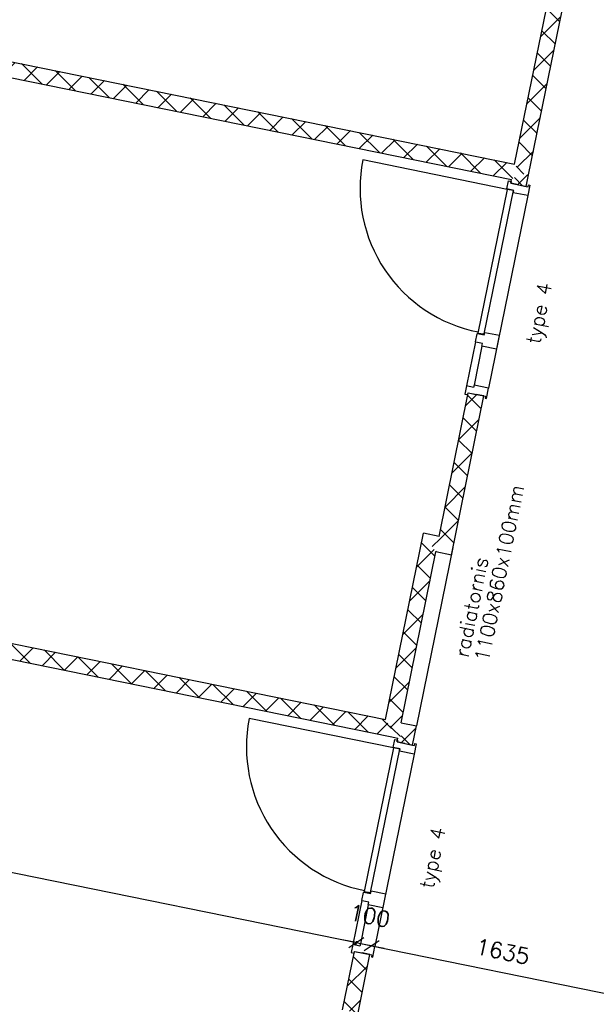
# Model space of a CAD drawing. Extents: x -84256 to 172857, y -58817 to 112048.
# Tile 62 of 90: x 29941 to 33580, y 67877 to 74095. Entities that reach past the tile are written whole.
import ezdxf

# ---------------------------------------------------------------- set-up
doc = ezdxf.new("R2010")
doc.units = 0
doc.header["$LTSCALE"] = 50
doc.header["$MEASUREMENT"] = 0
doc.header["$PDMODE"] = 3
doc.header["$PDSIZE"] = 0.001
doc.layers.get('0').update_dxf_attribs({"linetype": 'CONTINUOUS'})
doc.layers.get('DEFPOINTS').update_dxf_attribs({"linetype": 'CONTINUOUS'})
for name, color, linetype in [('A--A22--_F123-', 9, 'CONTINUOUS'), ('A--L21--', 3, 'CONTINUOUS'), ('A--L22--', 7, 'CONTINUOUS'), ('A--L22--_F-2--', 7, 'CONTINUOUS'), ('A--L32--', 7, 'CONTINUOUS'), ('A--L32--_F123-', 1, 'CONTINUOUS'), ('A--L32--_F123-DRAAIR', 7, 'CONTINUOUS'), ('A--L3A1_VPORTS', 1, 'CONTINUOUS'), ('A--M$1A-_F123-', 1, 'CONTINUOUS'), ('TEKST_KOZIJNMERK', 10, 'CONTINUOUS'), ('TEKSTKOZIJNMERK', 2, 'CONTINUOUS'), ('X--LR---_CP', 7, 'CONTINUOUS')]:
    doc.layers.add(name, color=color, linetype=linetype)
doc.styles.add('B-01', font='SIMPLEX.SHX', dxfattribs={"width": 0.8, "height": 4.5})
doc.styles.add('HIEMSTRA', font='romans.shx')
doc.dimstyles.new('BEILEN', dxfattribs={"dimscale": 40, "dimtxt": 2.5, "dimasz": 2, "dimexe": 0.3, "dimexo": 0.3, "dimgap": 2, "dimtad": 1, "dimdec": 0, "dimzin": 0, "dimdsep": 46, "dimtxsty": 'HIEMSTRA', "dimblk1": 'OBLIQUE', "dimblk2": 'OBLIQUE', "dimsah": 1, "dimcen": -0.09, "dimdle": 0.3, "dimse1": 1, "dimclrd": 2, "dimclre": 2, "dimclrt": 3, "dimadec": 0, "dimazin": 0, "dimtfac": 1, "dimtdec": 4, "dimtofl": 0, "dimtmove": 2, "dimatfit": 3, "dimldrblk": 'OBLIQUE', "dimfxl": 1, "dimtvp": 625, "dimtolj": 1, "dimtzin": 0, "dimarcsym": 0})
doc.dimstyles.get("Standard").update_dxf_attribs({"dimscale": 40, "dimtxt": 2.5, "dimasz": 2, "dimexe": 0.3, "dimexo": 0.3, "dimgap": 2, "dimtad": 0, "dimdec": 0, "dimzin": 0, "dimdsep": 46, "dimtxsty": 'HIEMSTRA', "dimblk1": 'OBLIQUE', "dimblk2": 'OBLIQUE', "dimsah": 1, "dimcen": -0.09, "dimdle": 0.3, "dimse1": 1, "dimclrd": 2, "dimclre": 2, "dimclrt": 3, "dimadec": 0, "dimazin": 0, "dimtfac": 1, "dimtdec": 4, "dimtix": 1, "dimtmove": 0, "dimatfit": 3, "dimldrblk": 'OBLIQUE', "dimfxl": 1, "dimtvp": 625, "dimtolj": 1, "dimtzin": 0, "dimarcsym": 0})

# ---------------------------------------------------------------- blocks, each defined once
blk = doc.blocks.new('*U1197')
at = {"layer": 'A--A22--_F123-', "linetype": 'Continuous'}
h = blk.add_hatch(dxfattribs=at)
h.set_pattern_fill('ALFAKRS', color=256, scale=120, style=0)
h.set_pattern_definition([(45, (-32027.7, -67831.97), (-84.85281, 84.85281), []), (135, (-32027.7, -67831.97), (-84.85281, -84.85281), [])])
h.paths.add_polyline_path([(0, 0), (-49, 10), (26.2, 378.9), (75.1, 368.9), (124.1, 358.9), (49, -10)])
at = {"layer": 'A--L22--_F-2--', "color": 2, "linetype": 'Continuous'}
for points in [[(-49, 10), (-49, 10), (26.2, 378.9), (75.1, 368.9)], [(49, -10), (49, -10), (124.1, 358.9), (75.1, 368.9)]]:
    blk.add_lwpolyline(points, dxfattribs=at)
blk = doc.blocks.new('dr_930type4')
at = {"layer": 'A--L32--_F123-', "color": 1}
for p, q in [((67, 0), (1307, 0)), ((1057, -93.8), (1307, -93.8)), ((1038, -139), (1322, -139))]:
    blk.add_line(p, q, dxfattribs=at)
at = {"layer": 'A--L32--_F123-'}
for points in [[(0, -9), (0, 0), (67, 0), (67, -93.8), (52, -93.8), (52, -139), (0, -139), (0, -121), (12, -121), (12, -9), (0, -9)], [(969, 0), (1055, 0), (1057, 0), (1057, -93.8), (1057, -93.8), (1040, -93.8), (1040, -137), (1038, -139), (986, -139), (984, -137), (984, -93.8), (969, -93.8), (967, -93.8), (967, 0)], [(1374, -9), (1374, 0), (1307, 0), (1307, -93.8), (1322, -93.8), (1322, -139), (1374, -139), (1374, -121), (1362, -121), (1362, -9), (1374, -9)], [(54, -95.6), (54, -135.6), (980.1, -135.6), (977.1, -95.6), (54, -95.6)]]:
    blk.add_lwpolyline(points, close=True, dxfattribs=at)
blk.add_point((1374, 0), dxfattribs=at)
blk.add_point((1374, 0), dxfattribs=at)
at = {"layer": 'A--L32--_F123-DRAAIR', "color": 1}
blk.add_lwpolyline([(54, -135.6), (54, -1065.6, 0.414214), (973, -135.8)], format="xyb", dxfattribs=at)
at = {"layer": 'X--LR---_CP', "color": 1, "linetype": 'Continuous'}
blk.add_point((0, 0), dxfattribs=at)
at = {"layer": 'X--LR---_CP', "color": 1}
blk.add_point((982, 0), dxfattribs=at)
blk = doc.blocks.new('*U1175')
at = {"layer": 'A--A22--_F123-', "linetype": 'Continuous'}
h = blk.add_hatch(dxfattribs=at)
h.set_pattern_fill('ALFAKRS', color=256, scale=120, style=0)
h.set_pattern_definition([(45, (-33103.91, -73124.16), (-84.85281, 84.85281), []), (135, (-33103.91, -73124.16), (-84.85281, -84.85281), [])])
h.paths.add_polyline_path([(0, 0), (-39, 59), (361.5, 2016.4), (410.5, 2006.4), (459.5, 1996.4), (49, -10.1)])
at = {"layer": 'A--L22--_F-2--', "color": 2, "linetype": 'Continuous'}
for points in [[(-39, 59), (-39, 59), (361.5, 2016.4), (410.5, 2006.4)], [(49, -10.1), (49, -10.1), (459.5, 1996.4), (410.5, 2006.4)]]:
    blk.add_lwpolyline(points, dxfattribs=at)
blk = doc.blocks.new('*U1139')
at = {"layer": 'A--A22--_F123-', "linetype": 'Continuous'}
h = blk.add_hatch(dxfattribs=at)
h.set_pattern_fill('ALFAKRS', color=256, scale=120, style=0)
h.set_pattern_definition([(45, (-32626.65, -70772.32), (-84.85281, 84.85281), []), (135, (-32626.65, -70772.32), (-84.85281, -84.85281), [])])
h.paths.add_polyline_path([(0, 0), (39, -59), (243.8, 946.2), (194.8, 956.1), (145.8, 966.1), (-39, 59)])
at = {"layer": 'A--L22--_F-2--', "color": 2, "linetype": 'Continuous'}
for points in [[(-39, 59), (-39, 59), (145.8, 966.1), (194.8, 956.1)], [(39, -59), (39, -59), (243.8, 946.2), (194.8, 956.1)]]:
    blk.add_lwpolyline(points, dxfattribs=at)
blk = doc.blocks.new('_OBLIQUE')
at = {"color": 0, "linetype": 'ByBlock'}
blk.add_line((-0.5, -0.5), (0.5, 0.5), dxfattribs=at)
blk = doc.blocks.new('*D309')
at = {"color": 2, "linetype": 'ByBlock', "transparency": 16777216}
for p, q in [((26845.3, 69329.6), (32076.9, 68263.9)), ((32066.9, 68275), (32062.8, 68254.5))]:
    blk.add_line(p, q, dxfattribs=at)
at = {"layer": 'DEFPOINTS', "color": 0, "linetype": 'ByBlock', "transparency": 16777216}
for p in [(26861.3, 69347.7), (32069.3, 68286.8), (32065.1, 68266.3)]:
    blk.add_point(p, dxfattribs=at)
at = {"color": 2, "linetype": 'ByBlock', "transparency": 16777216, "xscale": 80, "yscale": 80, "zscale": 80}
for p, rotation in [((26857.1, 69327.2), 168.4862903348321), ((32065.1, 68266.3), 348.4862903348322)]:
    blk.add_blockref('_OBLIQUE', p, dxfattribs=dict(at, rotation=rotation))
at = {"color": 3, "linetype": 'ByBlock', "transparency": 16777216, "insert": (29487.1, 68924.1), "char_height": 100, "attachment_point": 5, "rotation": 348.48629, "style": 'HIEMSTRA'}
blk.add_mtext('\\A1;5315', dxfattribs=at)
blk = doc.blocks.new('*D310')
at = {"color": 2, "linetype": 'ByBlock', "transparency": 16777216}
for p, q in [((32065.1, 68266.3), (31986.8, 68282.3)), ((32065.1, 68266.3), (32163.1, 68246.3)), ((32163.1, 68246.3), (32241.5, 68230.4))]:
    blk.add_line(p, q, dxfattribs=at)
at = {"layer": 'DEFPOINTS', "color": 0, "linetype": 'ByBlock', "transparency": 16777216}
for p in [(32065.1, 68266.3), (32163.1, 68246.3), (32163.1, 68246.3)]:
    blk.add_point(p, dxfattribs=at)
at = {"color": 2, "linetype": 'ByBlock', "transparency": 16777216, "xscale": 80, "yscale": 80, "zscale": 80}
for p, rotation in [((32065.1, 68266.3), 348.4862903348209), ((32163.1, 68246.3), 168.4862903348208)]:
    blk.add_blockref('_OBLIQUE', p, dxfattribs=dict(at, rotation=rotation))
at = {"color": 3, "linetype": 'ByBlock', "transparency": 16777216, "insert": (32150.5, 68434.7), "char_height": 100, "attachment_point": 5, "rotation": 348.48629, "style": 'HIEMSTRA'}
blk.add_mtext('\\A1;100', dxfattribs=at)
blk = doc.blocks.new('*D311')
at = {"color": 2, "linetype": 'ByBlock', "transparency": 16777216}
blk.add_line((32151.4, 68248.7), (33777, 67917.6), dxfattribs=at)
at = {"layer": 'DEFPOINTS', "color": 0, "linetype": 'ByBlock', "transparency": 16777216}
for p in [(32163.1, 68246.3), (33765.2, 67920), (33765.2, 67920)]:
    blk.add_point(p, dxfattribs=at)
at = {"color": 2, "linetype": 'ByBlock', "transparency": 16777216, "xscale": 80, "yscale": 80, "zscale": 80}
for p, rotation in [((32163.1, 68246.3), 168.4862905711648), ((33765.2, 67920), 348.4862905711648)]:
    blk.add_blockref('_OBLIQUE', p, dxfattribs=dict(at, rotation=rotation))
at = {"color": 3, "linetype": 'ByBlock', "transparency": 16777216, "insert": (32990.1, 68210.5), "char_height": 100, "attachment_point": 5, "rotation": 348.48629, "style": 'HIEMSTRA'}
blk.add_mtext('\\A1;1635', dxfattribs=at)
blk = doc.blocks.new('*D341')
at = {"layer": 'A--M$1A-_F123-', "color": 2, "linetype": 'Continuous', "lineweight": -2, "transparency": 16777216}
for p, q in [((23981.9, 29671.5), (23903.5, 29687.4)), ((23978.7, 29655.8), (23984.3, 29683.2)), ((24079.9, 29651.5), (23981.9, 29671.5)), ((24079.9, 29651.5), (24158.2, 29635.5))]:
    blk.add_line(p, q, dxfattribs=at)
at = {"layer": 'DEFPOINTS', "color": 0, "linetype": 'Continuous', "transparency": 16777216}
for p in [(23981.9, 29671.5), (23976.3, 29644), (24074.3, 29624)]:
    blk.add_point(p, dxfattribs=at)
at = {"layer": 'A--M$1A-_F123-', "color": 2, "linetype": 'Continuous', "lineweight": -2, "transparency": 16777216, "xscale": 80, "yscale": 80, "zscale": 80}
for p, rotation in [((23981.9, 29671.5), 348.4862903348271), ((24079.9, 29651.5), 168.4862903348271)]:
    blk.add_blockref('_OBLIQUE', p, dxfattribs=dict(at, rotation=rotation))
at = {"layer": 'A--M$1A-_F123-', "color": 3, "linetype": 'Continuous', "transparency": 16777216, "insert": (36506, 90903.8), "char_height": 100, "attachment_point": 5, "rotation": 348.48629, "style": 'HIEMSTRA'}
blk.add_mtext('\\A1;100', dxfattribs=at)
blk = doc.blocks.new('*U856')
at = {"layer": 'A--A22--_F123-', "linetype": 'Continuous'}
h = blk.add_hatch(dxfattribs=at)
h.set_pattern_fill('ALFAKRS', color=256, scale=120, style=0)
h.set_pattern_definition([(45, (-32289.1, -69616.2), (-84.85281, 84.85281), []), (135, (-32289.1, -69616.2), (-84.85281, -84.85281), [])])
h.paths.add_polyline_path([(0, 0), (59, 39), (157, 19.1), (98, -20), (39, -59), (-10, -49)])
at = {"layer": 'A--L22--_F-2--', "color": 2, "linetype": 'Continuous'}
for points in [[(59, 39), (59, 39), (157, 19.1), (157, 19.1)], [(-10, -49), (-10, -49), (39, -59), (39, -59)]]:
    blk.add_lwpolyline(points, dxfattribs=at)
blk = doc.blocks.new('*U855')
at = {"layer": 'A--A22--_F123-', "linetype": 'Continuous'}
h = blk.add_hatch(dxfattribs=at)
h.set_pattern_fill('ALFAKRS', color=256, scale=120, style=0)
h.set_pattern_definition([(45, (-32372.31, -69523.72), (-84.85281, 84.85281), []), (135, (-32372.31, -69523.72), (-84.85281, -84.85281), [])])
h.paths.add_polyline_path([(0, 0), (-49, 10), (-44.2, 33.5), (14.8, 72.5), (73.7, 111.5), (49, -10)])
at = {"layer": 'A--L22--_F-2--', "color": 2, "linetype": 'Continuous'}
for points in [[(0, 0), (49, -10), (73.7, 111.5), (73.7, 111.5)], [(0, 0), (-49, 10), (-44.2, 33.5), (-44.2, 33.5)]]:
    blk.add_lwpolyline(points, dxfattribs=at)
blk = doc.blocks.new('*U854')
at = {"layer": 'A--A22--_F123-', "linetype": 'Continuous'}
h = blk.add_hatch(dxfattribs=at)
h.set_pattern_fill('ALFAKRS', color=256, scale=120, style=0)
h.set_pattern_definition([(45, (-27686.65, -74227.67), (-84.85281, 84.85281), []), (135, (-27686.65, -74227.67), (-84.85281, -84.85281), [])])
h.paths.add_polyline_path([(0, 0), (10, 49), (5378.3, -1044.5), (5417.3, -1103.5), (5358.2, -1142.5), (-10, -49)])
at = {"layer": 'A--L22--_F-2--', "color": 2, "linetype": 'Continuous'}
for points in [[(0, 0), (-10, -49), (5358.2, -1142.5), (5358.2, -1142.5)], [(0, 0), (10, 49), (5378.3, -1044.5), (5378.3, -1044.5)]]:
    blk.add_lwpolyline(points, dxfattribs=at)
blk = doc.blocks.new('*U853')
at = {"layer": 'A--A22--_F123-', "linetype": 'Continuous'}
h = blk.add_hatch(dxfattribs=at)
h.set_pattern_fill('ALFAKRS', color=256, scale=120, style=0)
h.set_pattern_definition([(45, (-33088.95, -73051.61), (-84.85281, 84.85281), []), (135, (-33088.95, -73051.61), (-84.85281, -84.85281), [])])
h.paths.add_polyline_path([(0, 0), (-49, 10.1), (-44.1, 33.6), (15, 72.6), (63.9, 62.5), (49, -10.1)])
at = {"layer": 'A--L22--_F-2--', "color": 2, "linetype": 'Continuous'}
for points in [[(0, 0), (49, -10.1), (63.9, 62.5), (63.9, 62.5)], [(0, 0), (-49, 10.1), (-44.1, 33.6), (-44.1, 33.6)]]:
    blk.add_lwpolyline(points, dxfattribs=at)
blk = doc.blocks.new('*U851')
at = {"layer": 'A--A22--_F123-', "linetype": 'Continuous'}
h = blk.add_hatch(dxfattribs=at)
h.set_pattern_fill('ALFAKRS', color=256, scale=120, style=0)
h.set_pattern_definition([(45, (-32289.1, -69616.2), (-84.85281, 84.85281), []), (135, (-32289.1, -69616.2), (-84.85281, -84.85281), [])])
h.paths.add_polyline_path([(0, 0), (-39, 59), (200.6, 1235.1), (239.6, 1176.1), (278.6, 1117.1), (59, 39)])
at = {"layer": 'A--L22--_F-2--', "color": 2, "linetype": 'Continuous'}
for points in [[(-39, 59), (-39, 59), (200.6, 1235.1), (200.6, 1235.1)], [(59, 39), (59, 39), (278.6, 1117.1), (278.6, 1117.1)]]:
    blk.add_lwpolyline(points, dxfattribs=at)
blk = doc.blocks.new('*U849')
at = {"layer": 'A--A22--_F123-', "linetype": 'Continuous'}
h = blk.add_hatch(dxfattribs=at)
h.set_pattern_fill('ALFAKRS', color=256, scale=120, style=0)
h.set_pattern_definition([(45, (-26968.04, -70700.1), (-84.85281, 84.85281), []), (135, (-26968.04, -70700.1), (-84.85281, -84.85281), [])])
h.paths.add_polyline_path([(0, 0), (10, 49), (5282, -1024.9), (5321.1, -1083.9), (5311.1, -1132.9), (-10, -49)])
at = {"layer": 'A--L22--_F-2--', "color": 2, "linetype": 'Continuous'}
for points in [[(0, 0), (-10, -49), (5311.1, -1132.9), (5311.1, -1132.9)], [(0, 0), (10, 49), (5282, -1024.9), (5282, -1024.9)]]:
    blk.add_lwpolyline(points, dxfattribs=at)
blk = doc.blocks.new('*U833')
at = {"layer": 'A--A22--_F123-', "linetype": 'Continuous'}
h = blk.add_hatch(dxfattribs=at)
h.set_pattern_fill('ALFAKRS', color=256, scale=120, style=0)
h.set_pattern_definition([(45, (-32626.65, -70772.32), (-84.85281, 84.85281), []), (135, (-32626.65, -70772.32), (-84.85281, -84.85281), [])])
h.paths.add_polyline_path([(0, 0), (39, -59), (-59, -39), (-98, 20), (-137, 78.9), (-39, 59)])
at = {"layer": 'A--L22--_F-2--', "color": 2, "linetype": 'Continuous'}
for points in [[(-39, 59), (-39, 59), (-137, 78.9), (-137, 78.9)], [(39, -59), (39, -59), (-59, -39), (-59, -39)]]:
    blk.add_lwpolyline(points, dxfattribs=at)

msp = doc.modelspace()

# ---------------------------------------------------------------- linework, layer by layer
at = {"layer": 'A--L3A1_VPORTS'}
msp.add_line((32675.6, 70762.3), (32446.1, 69635.2, 0), dxfattribs=at)

# ---------------------------------------------------------------- block references
at = {"layer": 'A--L21--', "linetype": 'Continuous'}
for name, p in [('*U1175', (33103.9, 73124.2)), ('*U854', (27686.6, 74227.7)), ('*U853', (33089, 73051.6)), ('*U1139', (32626.7, 70772.3)), ('*U851', (32289.1, 69616.2)), ('*U849', (26968, 70700.1)), ('*U856', (32289.1, 69616.2, 0)), ('*U855', (32372.3, 69523.7)), ('*U1197', (32027.7, 67832))]:
    msp.add_blockref(name, p, dxfattribs=at)
at = {"layer": 'A--L22--'}
msp.add_blockref('*U833', (32626.7, 70772.3), dxfattribs=at)
at = {"layer": 'A--L32--', "linetype": 'Continuous', "rotation": 258.4862903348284}
for p in [(33161.6, 73049.1), (32444.3, 69521.3)]:
    msp.add_blockref('dr_930type4', p, dxfattribs=at)

# ---------------------------------------------------------------- texts
at = {"layer": 'TEKST_KOZIJNMERK', "style": 'B-01'}
for s, p in [('1100x860x100mm', (32899.9, 70036.5)), ('radiatornis', (32772, 70062.6))]:
    msp.add_text(s, height=90, rotation=78.48629, dxfattribs=at).set_placement(p)
at = {"layer": 'TEKSTKOZIJNMERK', "style": 'B-01'}
for p in [(33223.7, 72041.4), (32552, 68603)]:
    msp.add_text('type 4', height=90, rotation=78.486, dxfattribs=at).set_placement(p)

# ---------------------------------------------------------------- dimensions: what is measured, and where the dimension line sits
at = {"layer": 'A--M$1A-_F123-', "linetype": 'Continuous'}
for p1, p2, distance, dimstyle, picture, middle in [((24074.3, 29624), (23976.3, 29644), -28, 'Standard', '*D341', (36506, 90903.8)), ((26861.3, 69347.7), (32069.3, 68286.8), -20.9, 'BEILEN', '*D309', (29487.1, 68924.1)), ((32065.1, 68266.3), (32163.1, 68246.3), 0, 'BEILEN', '*D310', (32150.5, 68434.7)), ((32163.1, 68246.3), (33765.2, 67920), 0, 'BEILEN', '*D311', (32990.1, 68210.5))]:
    dim = msp.add_aligned_dim(p1=p1, p2=p2, distance=distance, dimstyle=dimstyle, dxfattribs=at)
    dim.commit()
    dim.dimension.update_dxf_attribs({"geometry": picture, "text_midpoint": middle})

doc.saveas('drawing.dxf')
